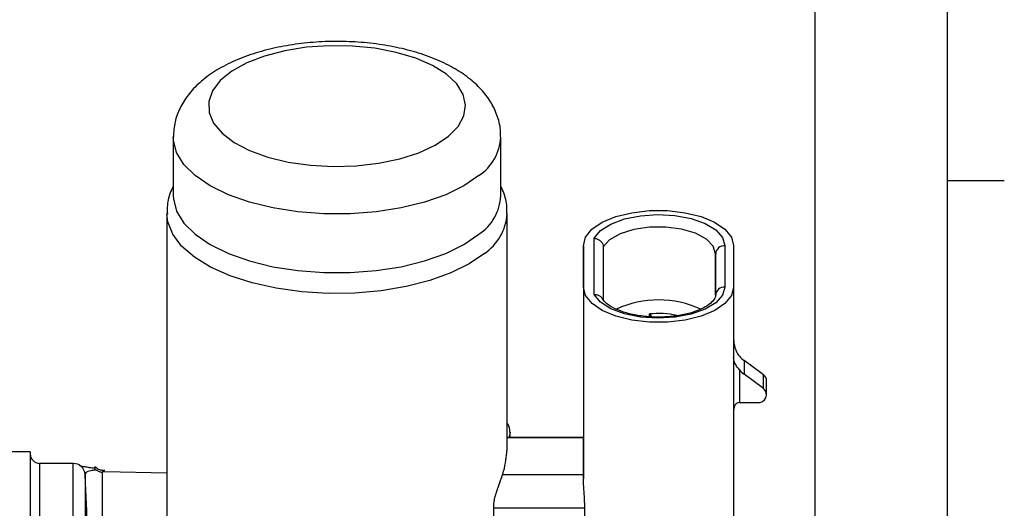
# Model space of a CAD drawing. Header units: inches. Extents: x 0.4 to 16.6, y 0.2 to 10.8.
# Tile 13 of 14: x 14.3 to 16.5, y 7.4 to 8.4. Entities that reach past the tile are written whole.
import ezdxf

# ---------------------------------------------------------------- set-up
doc = ezdxf.new("R2010")
doc.units = ezdxf.units.IN
doc.header["$MEASUREMENT"] = 0
doc.layers.add('BORDER', color=7, linetype='Continuous', lineweight=25)
doc.layers.add('SLD-0', color=7, linetype='Continuous', lineweight=25)
doc.styles.add('SLDTEXTSTYLE0', font='TXT', dxfattribs={"width": 0.75})
doc.dimstyles.new('SLDDIMSTYLE1', dxfattribs={"dimtxt": 0.145833, "dimasz": 0.13, "dimexe": 0, "dimexo": 0.0625, "dimgap": 0.036458, "dimtad": 0, "dimtih": 1, "dimtoh": 1, "dimdec": 1, "dimlfac": 1.55, "dimrnd": 1e-09, "dimzin": 12, "dimdsep": 46, "dimtxsty": 'SLDTEXTSTYLE0', "dimsah": 1, "dimcen": 0.09, "dimadec": 0, "dimazin": 3, "dimtfac": 1, "dimtdec": 1, "dimtofl": 0, "dimtmove": 0, "dimatfit": 3, "dimfxl": 0, "dimfrac": 2, "dimtolj": 1, "dimtzin": 12, "dimarcsym": 0})

# ---------------------------------------------------------------- blocks, each defined once
blk = doc.blocks.new('_D_8')
at = {"layer": 'SLD-0'}
for p, q in [((16.085, 7.1436), (16.085, 9.568)), ((12.5115, 9.443), (13.3599, 9.443)), ((13.532, 9.443), (13.4876, 9.443)), ((13.4876, 9.443), (13.4876, 9.2113)), ((13.8553, 9.443), (13.8996, 9.443)), ((13.8996, 9.443), (13.8996, 9.2113)), ((16.085, 9.443), (14.0273, 9.443)), ((13.4876, 9.2113), (13.532, 9.2113)), ((13.8996, 9.2113), (13.8553, 9.2113))]:
    blk.add_line(p, q, dxfattribs=at)
for points in [[(12.5115, 9.443), (12.6415, 9.423), (12.6415, 9.463)], [(16.085, 9.443), (15.955, 9.463), (15.955, 9.423)]]:
    blk.add_solid(points, dxfattribs=at)
at = {"layer": 'SLD-0', "char_height": 0.14583, "attachment_point": 1, "style": 'SLDTEXTSTYLE0'}
for s, insert in [('5.5', (13.559, 9.6605)), ('141', (13.532, 9.3993))]:
    blk.add_mtext(s, dxfattribs=dict(at, insert=insert))

msp = doc.modelspace()

# ---------------------------------------------------------------- linework, layer by layer
at = {"color": 7, "linetype": 'Continuous', "lineweight": 25}
for p, q in [((14.6731, 8.1706), (14.6731, 8.0416)), ((15.3937, 8.0416), (15.3937, 8.1706)), ((14.6592, 8.0026), (14.6592, 7.2611)), ((15.4076, 7.4816), (15.4076, 8.0026)), ((15.5754, 7.841), (15.5753, 7.9319)), ((15.5753, 7.9319), (15.5753, 7.5101)), ((15.5989, 7.8247), (15.5989, 7.9482)), ((15.6189, 7.9294), (15.6189, 7.8136)), ((15.8863, 7.932), (15.8863, 7.841)), ((15.9057, 7.932), (15.9057, 7.841)), ((15.8663, 7.8234), (15.8663, 7.9143)), ((15.5754, 7.841), (15.5754, 7.4191)), ((15.9057, 7.841), (15.9057, 7.2715)), ((15.7205, 7.7756), (15.7205, 7.7818)), ((15.7205, 7.7818), (15.7253, 7.7755)), ((15.9287, 7.6793), (15.9288, 7.6496)), ((15.9713, 7.6478), (15.9287, 7.6793)), ((15.9186, 7.659), (15.9186, 7.5869)), ((15.9713, 7.6181), (15.9288, 7.6496)), ((15.9713, 7.6181), (15.9713, 7.6478)), ((15.9784, 7.6046), (15.9784, 7.6343)), ((15.9186, 7.5869), (15.9584, 7.5869)), ((15.4143, 7.5101), (15.4143, 7.5216)), ((15.5753, 7.5101), (15.4076, 7.5101)), ((14.3586, 7.479), (14.265, 7.479)), ((14.3586, 7.479), (14.3586, 5.221)), ((14.4533, 7.4532), (14.3792, 7.4532)), ((14.5198, 7.435), (14.5173, 7.4352)), ((14.5217, 7.4349), (14.5198, 7.435)), ((14.6592, 7.4321), (14.5217, 7.4349)), ((14.48, 7.4098), (14.4791, 7.4287)), ((15.3845, 7.3903), (15.3976, 7.4285)), ((15.5754, 7.4285), (15.3976, 7.4285)), ((15.3781, 7.1927), (15.3781, 7.3581)), ((15.5786, 7.2564), (15.5786, 7.3546))]:
    msp.add_line(p, q, dxfattribs=at)
at = {"color": 8, "linetype": 'Continuous', "lineweight": 25}
for p, q in [((15.8663, 7.9143), (15.8663, 7.8231)), ((15.5753, 7.5094), (15.4076, 7.5093)), ((14.3792, 7.4532), (14.3792, 5.2468)), ((14.4533, 6.9362), (14.4533, 7.4532)), ((14.4791, 7.4287), (14.4791, 6.9232)), ((15.5786, 7.3546), (15.3781, 7.3546))]:
    msp.add_line(p, q, dxfattribs=at)
at = {"color": 7, "linetype": 'Continuous', "lineweight": 25, "flags": 128}
for points in [[(15.2785, 8.1725), (15.2998, 8.1941), (15.3125, 8.2172), (15.3163, 8.2409), (15.311, 8.2646), (15.2967, 8.2875), (15.2741, 8.3088), (15.2436, 8.3279), (15.2064, 8.3441), (15.1637, 8.3569), (15.1168, 8.366), (15.0671, 8.3709), (15.0164, 8.3716), (14.9663, 8.3681), (14.9183, 8.3604), (14.874, 8.3488), (14.8348, 8.3336), (14.8021, 8.3154), (14.7767, 8.2948), (14.7596, 8.2723), (14.7513, 8.2488), (14.7521, 8.225), (14.7619, 8.2016), (14.7804, 8.1794), (14.8071, 8.1591), (14.841, 8.1414), (14.8812, 8.1268), (14.9262, 8.1159), (14.9747, 8.1089), (15.025, 8.106), (15.0756, 8.1074), (15.1249, 8.1131), (15.1712, 8.1228), (15.2131, 8.1362), (15.2493, 8.153), (15.2785, 8.1725)], [(14.6731, 8.0416), (14.6734, 8.0348), (14.6804, 8.0077), (14.6965, 7.9815), (14.7214, 7.9569), (14.7544, 7.9345), (14.7945, 7.9148), (14.8409, 7.8985), (14.8923, 7.8858), (14.9473, 7.8772), (15.0045, 7.8728), (15.0625, 7.8728), (15.1197, 7.8772), (15.1747, 7.8858), (15.2261, 7.8985), (15.2724, 7.9149), (15.3126, 7.9345), (15.3455, 7.957)], [(15.5753, 7.9319), (15.5801, 7.9505), (15.5942, 7.968), (15.6169, 7.9834), (15.6466, 7.9958), (15.6819, 8.0045), (15.7206, 8.009), (15.7604, 8.009), (15.799, 8.0045), (15.8343, 7.9959), (15.8641, 7.9834), (15.8867, 7.968), (15.9009, 7.9506), (15.9057, 7.932)], [(15.5989, 7.9482), (15.6128, 7.965), (15.6356, 7.9795), (15.6656, 7.9908), (15.7008, 7.9979), (15.7387, 8.0005), (15.7768, 7.9983), (15.8124, 7.9916), (15.843, 7.9807), (15.8665, 7.9665), (15.8813, 7.9498), (15.8863, 7.932)], [(15.8663, 7.9143), (15.8611, 7.9311), (15.846, 7.9466), (15.8221, 7.9593), (15.7915, 7.9684), (15.7567, 7.9729), (15.7206, 7.9727), (15.6861, 7.9676), (15.6561, 7.9581), (15.633, 7.945), (15.6189, 7.9294)], [(15.9057, 7.841), (15.9009, 7.8224), (15.8868, 7.8049), (15.8642, 7.7895), (15.8344, 7.7771), (15.7991, 7.7684), (15.7605, 7.7639), (15.7207, 7.7639), (15.682, 7.7684), (15.6467, 7.7771), (15.6169, 7.7895), (15.5943, 7.8049), (15.5802, 7.8224), (15.5754, 7.841)], [(15.8863, 7.841), (15.8813, 7.8231), (15.8665, 7.8065), (15.843, 7.7923), (15.8125, 7.7814), (15.7769, 7.7746), (15.7388, 7.7725), (15.7009, 7.7751), (15.6657, 7.7822), (15.6356, 7.7934), (15.6129, 7.8079), (15.5989, 7.8247)], [(15.5754, 7.4285), (15.5754, 7.444), (15.5754, 7.4582), (15.5754, 7.4708), (15.5754, 7.482), (15.5754, 7.4914), (15.5753, 7.4992), (15.5753, 7.5052), (15.5753, 7.5094)], [(15.5754, 7.4191), (15.5754, 7.4203), (15.5754, 7.4216), (15.5754, 7.4228), (15.5754, 7.424), (15.5754, 7.4251), (15.5754, 7.4263), (15.5754, 7.4274), (15.5754, 7.4285)]]:
    msp.add_lwpolyline(points, dxfattribs=at)
at = {"color": 8, "linetype": 'Continuous', "lineweight": 25, "flags": 128}
for points in [[(15.3455, 8.0859), (15.3126, 8.0635), (15.2724, 8.0438), (15.2261, 8.0275), (15.1747, 8.0148), (15.1197, 8.0062), (15.0625, 8.0018), (15.0045, 8.0018), (14.9473, 8.0061), (14.8923, 8.0148), (14.8409, 8.0274), (14.7945, 8.0438), (14.7544, 8.0634), (14.7214, 8.0859), (14.6965, 8.1105), (14.6804, 8.1367), (14.6734, 8.1637), (14.6731, 8.171)], [(15.3575, 7.9147), (15.3243, 7.8919), (15.2839, 7.8719), (15.2373, 7.8551), (15.1857, 7.8419), (15.1303, 7.8327), (15.0726, 7.8277), (15.0139, 7.8269), (14.9557, 7.8305), (14.8994, 7.8384), (14.8464, 7.8503), (14.798, 7.8659), (14.7554, 7.8849), (14.7196, 7.9068), (14.6916, 7.931), (14.672, 7.957), (14.6613, 7.9842), (14.6592, 8.0023)], [(15.4143, 7.522), (15.412, 7.5113), (15.4114, 7.5101)]]:
    msp.add_lwpolyline(points, dxfattribs=at)
at = {"color": 8, "linetype": 'Continuous', "lineweight": 25}
for centre, radius, start, end in [((15.2847, 8.1766), 0.1092, 303.8318, 356.9323), ((15.2936, 8.0094), 0.1142, 304.0037, 356.143)]:
    msp.add_arc(centre, radius, start, end, dxfattribs=at)
at = {"color": 7, "linetype": 'Continuous', "lineweight": 25}
for centre, radius, start, end in [((15.2847, 8.0477), 0.1093, 303.8426, 356.8008), ((15.8852, 7.9131), 0.0189, 86.6632, 176.2109), ((15.8852, 7.8221), 0.0189, 86.6632, 176.2109), ((15.7405, 7.5899), 0.2228, 65.2938, 114.514), ((15.7404, 7.5861), 0.1967, 78.0246, 95.819), ((15.9648, 7.7281), 0.0607, 220.4514, 233.594), ((15.9648, 7.6984), 0.0607, 220.4514, 233.594), ((15.9615, 7.634), 0.0169, 0.9386, 54.8072), ((15.9605, 7.6043), 0.0175, 263.0826, 52.1276), ((15.4858, 7.5095), 0.0896, 359.9122, 0.3722), ((14.3792, 7.4739), 0.0206, 180, 270), ((14.4533, 7.4274), 0.0258, 2.9644, 90), ((9.8801, 7.1757), 4.6059, 356.8574, 2.9134)]:
    msp.add_arc(centre, radius, start, end, dxfattribs=at)
msp.add_ellipse((15.9186, 7.5695), major_axis=(0, 0.0175), ratio=0.739283, start_param=6.283096, end_param=7.853893, dxfattribs=at)
for points, knots in [([(15.3928, 8.1709), (15.393, 8.1748), (15.394, 8.1898), (15.3874, 8.2154), (15.3739, 8.2458), (15.3536, 8.2734), (15.3269, 8.2987), (15.2934, 8.3216), (15.2534, 8.3415), (15.2078, 8.3577), (15.1585, 8.3698), (15.1068, 8.3777), (15.0538, 8.3813), (15.0005, 8.3809), (14.9479, 8.3762), (14.897, 8.3674), (14.8486, 8.3545), (14.8035, 8.3372), (14.7639, 8.3159), (14.7311, 8.2914), (14.7057, 8.2645), (14.6875, 8.2354), (14.6755, 8.2042), (14.6741, 8.1823), (14.6734, 8.1713)], [0, 0, 0, 0, 0.014207, 0.054887, 0.095192, 0.136786, 0.181133, 0.228952, 0.279473, 0.330722, 0.381452, 0.43159, 0.481332, 0.530919, 0.580582, 0.630503, 0.680964, 0.732292, 0.784818, 0.833073, 0.878172, 0.920063, 0.959855, 1, 1, 1, 1]), ([(14.6731, 8.0625), (14.6708, 8.0578), (14.6639, 8.0435), (14.6592, 8.0226), (14.66, 8.007), (14.6602, 8.0021)], [0, 0, 0, 0, 0.250786, 0.767067, 1, 1, 1, 1]), ([(15.4067, 8.0011), (15.4069, 8.005), (15.4081, 8.0201), (15.4036, 8.0415), (15.3963, 8.057), (15.3937, 8.0625)], [0, 0, 0, 0, 0.1844043, 0.7133648, 1, 1, 1, 1]), ([(15.5989, 7.9482), (15.599, 7.9482), (15.6005, 7.9481), (15.6042, 7.9475), (15.6098, 7.9452), (15.6148, 7.9408), (15.6182, 7.9354), (15.6187, 7.9314), (15.6189, 7.9294)], [0, 0, 0, 0, 0.009308, 0.146563, 0.361577, 0.574929, 0.78745, 1, 1, 1, 1]), ([(15.5989, 7.8247), (15.599, 7.8247), (15.6005, 7.8248), (15.6043, 7.8246), (15.6098, 7.8228), (15.6146, 7.8195), (15.6163, 7.8165), (15.617, 7.8153)], [0, 0, 0, 0, 0.0127326, 0.2004806, 0.4945928, 0.786432, 1, 1, 1, 1]), ([(15.8663, 7.8233), (15.8663, 7.8223), (15.8661, 7.8193), (15.8629, 7.8126), (15.8524, 7.8023), (15.8347, 7.792), (15.8107, 7.7834), (15.782, 7.7772), (15.7507, 7.7747), (15.7285, 7.7743), (15.7182, 7.7757), (15.7181, 7.7757)], [0, 0, 0, 0, 0.069231, 0.197906, 0.321922, 0.454201, 0.587298, 0.722934, 0.860466, 0.998904, 1, 1, 1, 1]), ([(15.7181, 7.7757), (15.7078, 7.7769), (15.687, 7.7792), (15.6598, 7.7867), (15.6379, 7.7963), (15.6223, 7.8075), (15.6184, 7.8137), (15.6164, 7.8169)], [0, 0, 0, 0, 0.201771, 0.403436, 0.601887, 0.795758, 1, 1, 1, 1]), ([(15.9057, 7.729), (15.9057, 7.7289), (15.9057, 7.725), (15.9065, 7.7145), (15.9105, 7.7002), (15.9163, 7.6919), (15.9186, 7.6887)], [0, 0, 0, 0, 0.0058668, 0.269945, 0.7228435, 1, 1, 1, 1]), ([(15.9186, 7.659), (15.9164, 7.6618), (15.9105, 7.6691), (15.9065, 7.6782), (15.9057, 7.6847), (15.9057, 7.6871), (15.9057, 7.6871)], [0, 0, 0, 0, 0.277157, 0.730055, 0.994133, 1, 1, 1, 1]), ([(15.4134, 7.5221), (15.4137, 7.5239), (15.4145, 7.531), (15.4105, 7.5374), (15.4076, 7.5421)], [0, 0, 0, 0, 0.260241, 1, 1, 1, 1]), ([(15.3976, 7.4285), (15.3983, 7.431), (15.4046, 7.4519), (15.406, 7.4677), (15.4073, 7.4816)], [0, 0, 0, 0, 0.118031, 1, 1, 1, 1]), ([(14.5006, 7.4427), (14.4996, 7.4427), (14.4939, 7.4431), (14.485, 7.4444), (14.4747, 7.4462), (14.4677, 7.4481), (14.4668, 7.4485), (14.4664, 7.4486)], [0, 0, 0, 0, 0.0376584, 0.2156527, 0.4561007, 0.7473905, 1, 1, 1, 1]), ([(14.5041, 7.4386), (14.5032, 7.4385), (14.4979, 7.4382), (14.4909, 7.4373), (14.4805, 7.4346), (14.4797, 7.431), (14.4791, 7.4282)], [0, 0, 0, 0, 0.035479, 0.214394, 0.406934, 1, 1, 1, 1]), ([(14.5005, 7.4456), (14.5005, 7.4457), (14.5005, 7.4459), (14.5005, 7.4431), (14.5005, 7.4403), (14.5005, 7.4397)], [0, 0, 0, 0, 0.2146346, 0.8318503, 1, 1, 1, 1]), ([(14.5005, 7.4397), (14.5017, 7.4393), (14.5028, 7.4389), (14.5041, 7.4386), (14.5041, 7.4386)], [0, 0, 0, 0, 0.9529184, 1, 1, 1, 1]), ([(14.5225, 7.4374), (14.5212, 7.4374), (14.5174, 7.4373), (14.5104, 7.4393), (14.5044, 7.4423), (14.5015, 7.4454), (14.501, 7.4461)], [0, 0, 0, 0, 0.163091, 0.455757, 0.890064, 1, 1, 1, 1]), ([(14.5173, 7.433), (14.5151, 7.4335), (14.5115, 7.4344), (14.5072, 7.4365), (14.5051, 7.4379), (14.5041, 7.4386)], [0, 0, 0, 0, 0.458752, 0.750438, 1, 1, 1, 1]), ([(14.5173, 6.8562), (14.5173, 6.8566), (14.5173, 6.9522), (14.5173, 7.0623), (14.5173, 7.2256), (14.5173, 7.3219), (14.5173, 7.4048), (14.5173, 7.433)], [0, 0, 0, 0, 0.00211, 0.494908, 0.56639, 0.852322, 1, 1, 1, 1]), ([(15.5786, 7.3546), (15.5784, 7.3613), (15.5781, 7.3747), (15.5763, 7.3967), (15.5754, 7.4114), (15.5754, 7.4183), (15.5754, 7.4191)], [0, 0, 0, 0, 0.319187, 0.638199, 0.961073, 1, 1, 1, 1]), ([(15.3781, 7.3581), (15.3783, 7.3613), (15.3786, 7.3676), (15.3806, 7.3781), (15.3828, 7.3856), (15.3842, 7.3894), (15.3845, 7.3903)], [0, 0, 0, 0, 0.298554, 0.596692, 0.906051, 1, 1, 1, 1])]:
    msp.add_open_spline(points, degree=3, knots=knots, dxfattribs=at)
at = {"layer": 'BORDER'}
for p, q in [((16.3763, 0.3921), (16.3763, 10.6421)), ((16.3763, 8.0753), (16.5013, 8.0753))]:
    msp.add_line(p, q, dxfattribs=at)

# ---------------------------------------------------------------- dimensions: what is measured, and where the dimension line sits
at = {"layer": 'SLD-0'}
dim = msp.add_linear_dim(base=(12.5115, 9.443), p1=(16.085, 7.0936), p2=(12.5115, 9.4519), dimstyle='SLDDIMSTYLE1', dxfattribs=at)
dim.commit()
dim.dimension.update_dxf_attribs({"geometry": '_D_8', "text_midpoint": (13.6936, 9.443), "dimtype": 160})

doc.saveas('drawing.dxf')
